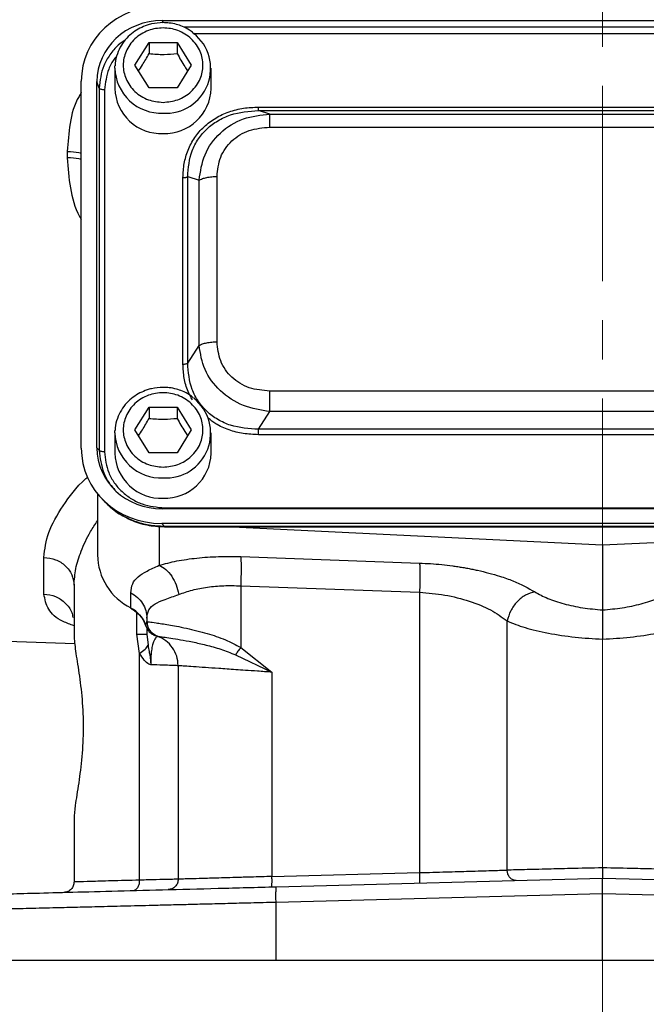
# Model space of a CAD drawing. Header units: inches. Extents: x 0.6 to 16.3, y 0.2 to 11.5.
# Tile 13 of 18: x 10.7 to 12.3, y 4.4 to 6.9. Entities that reach past the tile are written whole.
import ezdxf

# ---------------------------------------------------------------- set-up
doc = ezdxf.new("R2010")
doc.units = ezdxf.units.IN
doc.header["$MEASUREMENT"] = 0
doc.linetypes.add('CENTERX2', pattern=[0.8, 0.5, -0.1, 0.1, -0.1])
doc.styles.add('SLDTEXTSTYLE0', font='TXT', dxfattribs={"width": 0.75})
doc.dimstyles.new('SLDDIMSTYLE1', dxfattribs={"dimtxt": 0.137795, "dimasz": 0.14, "dimexe": 0, "dimexo": 0.0625, "dimgap": 0.034449, "dimtad": 0, "dimdec": 1, "dimlfac": 1.5, "dimrnd": 1e-09, "dimzin": 12, "dimdsep": 46, "dimtxsty": 'SLDTEXTSTYLE0', "dimblk1": 'CLOSED', "dimblk2": 'CLOSED', "dimsah": 1, "dimcen": 0.09, "dimadec": 0, "dimazin": 3, "dimtfac": 1, "dimtdec": 1, "dimtofl": 0, "dimtmove": 0, "dimatfit": 3, "dimldrblk": 'CLOSED', "dimfxl": 0, "dimfrac": 2, "dimtolj": 1, "dimtzin": 12, "dimarcsym": 0})

# ---------------------------------------------------------------- blocks, each defined once
blk = doc.blocks.new('_Closed')
at = {"color": 0, "linetype": 'ByBlock', "lineweight": -2}
for p, q in [((-1, 0.166667), (0, 0)), ((-1, 0.166667), (-1, -0.166667)), ((0, 0), (-1, -0.166667)), ((0, 0), (-1, 0))]:
    blk.add_line(p, q, dxfattribs=at)
blk = doc.blocks.new('_D_11')
at = {"color": 7, "linetype": 'Continuous', "lineweight": 0}
for p, q in [((10.6109, 4.4698), (10.6109, 4.0761)), ((13.8643, 4.4698), (13.8643, 4.0761)), ((12.7258, 4.314), (12.6839, 4.314)), ((12.6839, 4.314), (12.6839, 4.0952)), ((13.0313, 4.314), (13.0733, 4.314)), ((13.0733, 4.314), (13.0733, 4.0952)), ((10.6109, 4.1155), (12.563, 4.1155)), ((13.8643, 4.1155), (13.1941, 4.1155)), ((12.6839, 4.0952), (12.7258, 4.0952)), ((13.0733, 4.0952), (13.0313, 4.0952))]:
    blk.add_line(p, q, dxfattribs=at)
at = {"color": 7, "linetype": 'Continuous', "lineweight": 18, "xscale": 0.14, "yscale": 0.14, "rotation": 180.0000000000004}
blk.add_blockref('_Closed', (10.6109, 4.1155, 0.2998), dxfattribs=at)
at = {"color": 7, "linetype": 'Continuous', "lineweight": 18, "xscale": 0.14, "yscale": 0.14}
blk.add_blockref('_Closed', (13.8643, 4.1155, 0.2998), dxfattribs=at)
at = {"color": 7, "linetype": 'Continuous', "lineweight": 18, "char_height": 0.1378, "attachment_point": 1, "style": 'SLDTEXTSTYLE0'}
for s, insert in [('124', (12.7258, 4.2728)), ('4.9', (12.7513, 4.0667))]:
    blk.add_mtext(s, dxfattribs=dict(at, insert=insert))

msp = doc.modelspace()

# ---------------------------------------------------------------- linework, layer by layer
at = {"color": 7, "linetype": 'CENTERX2', "lineweight": 18}
for p, q in [((12.2376, 3.8469), (12.2376, 10.3996)), ((12.2376, 5.3308), (12.2376, 3.8469))]:
    msp.add_line(p, q, dxfattribs=at)
at = {"color": 7, "linetype": 'Continuous', "lineweight": 25}
for p, q in [((11.1103, 6.9141), (13.3642, 6.9141)), ((11.0403, 6.7999), (11.0763, 6.8581)), ((11.0763, 6.8581), (11.1483, 6.8581)), ((11.0763, 6.8581), (11.0763, 6.8295)), ((11.1483, 6.8581), (11.1843, 6.7999)), ((11.1483, 6.8581), (11.1483, 6.8295)), ((10.9889, 6.7923), (10.9891, 6.7983)), ((10.9889, 6.7923), (10.9889, 6.7402)), ((11.0763, 6.7417), (11.0403, 6.7999)), ((11.1843, 6.7999), (11.1483, 6.7417)), ((11.2356, 6.7402), (11.2356, 6.7923)), ((10.9029, 5.8194), (10.9029, 6.7589)), ((10.9429, 5.8205), (10.9429, 6.7578)), ((10.9486, 6.7408), (10.9429, 6.7578)), ((10.9486, 6.7408), (10.9486, 5.8143)), ((10.9624, 6.7367), (10.9624, 5.8101)), ((11.1483, 6.7417), (11.0763, 6.7417)), ((11.3566, 6.6927), (13.1179, 6.6927)), ((11.3856, 6.6747), (11.3566, 6.6838)), ((11.3566, 6.6838), (13.1179, 6.6838)), ((11.3856, 6.6747), (13.0889, 6.6747)), ((11.3856, 6.6412), (13.0889, 6.6412)), ((10.8671, 6.579), (10.8671, 6.5626)), ((11.1632, 6.0347), (11.1632, 6.5121)), ((11.1753, 6.0372), (11.1753, 6.5146)), ((11.1753, 6.5146), (11.2044, 6.5055)), ((11.2044, 6.0824), (11.2044, 6.5055)), ((11.2505, 6.0919), (11.2505, 6.5151)), ((11.1753, 6.0372), (11.2044, 6.0824)), ((13.0889, 5.9658), (11.3856, 5.9658)), ((11.0403, 5.8663), (11.0763, 5.9245)), ((11.0763, 5.9245), (11.1483, 5.9245)), ((11.0763, 5.9245), (11.0763, 5.8959)), ((11.1483, 5.9245), (11.1843, 5.8663)), ((11.1483, 5.9245), (11.1483, 5.8959)), ((11.3566, 5.868), (11.3856, 5.9131)), ((13.0889, 5.9131), (11.3856, 5.9131)), ((10.9889, 5.8587), (10.9891, 5.8647)), ((10.9889, 5.8587), (10.9889, 5.8066)), ((11.0763, 5.8081), (11.0403, 5.8663)), ((11.1843, 5.8663), (11.1483, 5.8081)), ((11.2356, 5.8066), (11.2356, 5.8587)), ((13.1179, 5.868), (11.3566, 5.868)), ((13.1179, 5.8541), (11.3566, 5.8541)), ((10.9486, 5.8143), (10.9429, 5.8205)), ((11.1483, 5.8081), (11.0763, 5.8081)), ((10.9443, 5.7031), (10.9443, 5.5464)), ((10.9518, 5.6943), (10.9594, 5.6859)), ((13.3642, 5.6642), (11.1103, 5.6642)), ((11.116, 5.6667), (13.3585, 5.6667)), ((11.1091, 5.6269), (11.116, 5.6193)), ((13.3654, 5.6269), (11.1091, 5.6269)), ((13.3585, 5.6193), (11.116, 5.6193)), ((11.116, 5.6192), (11.116, 5.6191)), ((11.116, 5.6184), (13.3585, 5.6184)), ((11.2904, 5.6184), (12.2376, 5.572)), ((12.2376, 5.572), (13.1848, 5.6184)), ((12.2376, 5.572), (12.2376, 5.4056)), ((10.8071, 5.4462), (10.8071, 5.5402)), ((11.311, 5.542), (11.7689, 5.5255)), ((10.8843, 5.469), (10.8843, 5.341)), ((11.0298, 5.4105), (11.0298, 5.4496)), ((11.311, 5.4674), (11.7689, 5.4509)), ((11.311, 5.4674), (11.311, 5.3097)), ((11.7689, 5.4509), (11.7689, 4.7332)), ((11.0709, 5.3844), (11.0709, 5.3759)), ((11.071, 5.3759), (11.0709, 5.3759)), ((11.9932, 4.7397), (11.9932, 5.3774)), ((9.8765, 5.3547), (10.8863, 5.3194)), ((11.0523, 5.2945), (11.0452, 5.3439)), ((11.0709, 5.3578), (11.0709, 5.3439)), ((11.0709, 5.3439), (11.0737, 5.315)), ((11.0909, 5.3404), (11.0928, 5.3398)), ((11.0928, 5.3398), (11.0936, 5.3395)), ((11.0958, 5.3388), (11.0976, 5.3382)), ((11.0976, 5.3382), (11.0976, 5.3382)), ((11.0523, 4.714), (11.0523, 5.2945)), ((11.311, 5.3097), (11.391, 5.2463)), ((11.2978, 5.2906), (11.391, 5.2463)), ((11.1509, 5.2628), (11.1509, 4.7164)), ((11.391, 5.2463), (11.391, 4.7233)), ((10.8843, 4.8707), (10.8843, 4.7094)), ((11.391, 4.7233), (11.7689, 4.7332)), ((11.4017, 4.697), (12.2376, 4.7189)), ((12.2376, 4.7189), (13.0735, 4.697)), ((12.2376, 4.6789), (11.4006, 4.657)), ((13.0745, 4.657), (12.2376, 4.6789)), ((12.2376, 4.5092), (12.2376, 4.6789)), ((11.4006, 4.657), (11.4006, 4.5092)), ((10.6109, 4.5092), (11.4006, 4.5092)), ((11.4006, 4.5092), (12.2376, 4.5092)), ((12.2376, 4.5092), (13.0745, 4.5092))]:
    msp.add_line(p, q, dxfattribs=at)
at = {"color": 8, "linetype": 'Continuous', "lineweight": 25}
for p, q in [((11.1103, 6.9141), (11.1121, 6.9086)), ((13.3092, 6.8971), (11.1654, 6.8971)), ((13.2818, 6.8801), (11.1895, 6.8801)), ((11.1022, 5.6199), (11.1022, 5.5199)), ((11.116, 5.6193), (11.116, 5.6192)), ((11.0452, 5.3439), (11.0452, 5.3982)), ((11.0675, 5.3668), (11.0705, 5.3748))]:
    msp.add_line(p, q, dxfattribs=at)
at = {"color": 7, "linetype": 'Continuous', "lineweight": 25, "flags": 128}
msp.add_lwpolyline([(11.0303, 5.4091), (11.03, 5.4094), (11.0298, 5.4105)], dxfattribs=at)
at = {"color": 7, "linetype": 'Continuous', "lineweight": 25}
for centre, radius, start, end in [((11.1196, 6.7914), 0.1145, 266.3205, 51.664), ((11.1072, 6.7432), 0.1183, 181.4731, 272.4617), ((11.1161, 6.7446), 0.1196, 268.1802, 357.885), ((11.1196, 5.8578), 0.1145, 266.3205, 51.664), ((11.1072, 5.8096), 0.1183, 181.4731, 272.4617), ((11.1161, 5.811), 0.1196, 268.1802, 357.885), ((11.0986, 5.5487), 0.1543, 180.8345, 243.552), ((10.9955, 5.3428), 0.0759, 18.4792, 63.0936)]:
    msp.add_arc(centre, radius, start, end, dxfattribs=at)
at = {"color": 8, "linetype": 'Continuous', "lineweight": 25}
for centre in [(11.1072, 6.7953), (11.1072, 5.8617)]:
    msp.add_arc(centre, 0.1183, 181.4731, 272.4617, dxfattribs=at)
at = {"color": 7, "linetype": 'Continuous', "lineweight": 25}
for centre, major_axis, start_param, end_param in [((11.1155, 6.7529), (0.2087, -0.0437), 1.792973, 3.333612), ((11.1155, 6.7529), (0.1694, -0.0355), 1.792973, 3.333612), ((11.1155, 5.8254), (0.2087, 0.0437), 2.949574, 4.490212), ((11.1155, 5.8254), (0.1694, 0.0355), 2.949574, 4.490212)]:
    msp.add_ellipse(centre, major_axis=major_axis, ratio=0.927683, start_param=start_param, end_param=end_param, dxfattribs=at)
for points, knots in [([(11.1123, 6.9088), (11.1023, 6.9082), (11.0883, 6.9073), (11.0686, 6.9016), (11.0525, 6.8948), (11.0348, 6.8838), (11.0186, 6.8692), (11.0046, 6.8508), (10.9946, 6.8292), (10.9894, 6.8111), (10.9896, 6.8006), (10.9897, 6.7984)], [0, 0, 0, 0, 0.160396, 0.224659, 0.331442, 0.44283, 0.56304, 0.689847, 0.822899, 0.962443, 1, 1, 1, 1]), ([(11.1897, 6.8822), (11.1866, 6.8847), (11.1782, 6.8917), (11.1633, 6.8988), (11.1458, 6.9048), (11.1291, 6.9082), (11.1176, 6.9086), (11.1123, 6.9088)], [0, 0, 0, 0, 0.143173, 0.395829, 0.588956, 0.809502, 1, 1, 1, 1]), ([(11.1123, 6.7047), (11.0994, 6.706), (11.0797, 6.7079), (11.0559, 6.7198), (11.0396, 6.7321), (11.0264, 6.7473), (11.014, 6.7695), (11.0078, 6.7999), (11.014, 6.8303), (11.0264, 6.8525), (11.0396, 6.8677), (11.0559, 6.8801), (11.0797, 6.8916), (11.1123, 6.8974), (11.1448, 6.8916), (11.1686, 6.8801), (11.1849, 6.8677), (11.1981, 6.8525), (11.2105, 6.8303), (11.2167, 6.7999), (11.2105, 6.7695), (11.1981, 6.7473), (11.1849, 6.7321), (11.1686, 6.7198), (11.1448, 6.7079), (11.1251, 6.706), (11.1123, 6.7047)], [0, 0, 0, 0, 0.059864, 0.09209, 0.125, 0.15791, 0.190136, 0.25, 0.309864, 0.34209, 0.375, 0.40791, 0.440136, 0.5, 0.559864, 0.59209, 0.625, 0.65791, 0.690136, 0.75, 0.809864, 0.84209, 0.875, 0.90791, 0.940136, 1, 1, 1, 1]), ([(11.0494, 6.7851), (11.0528, 6.7901), (11.0618, 6.8033), (11.0707, 6.8194), (11.0763, 6.8295)], [0, 0, 0, 0, 0.376375, 1, 1, 1, 1]), ([(11.0763, 6.8295), (11.0891, 6.8284), (11.1132, 6.8265), (11.1371, 6.8285), (11.1483, 6.8295)], [0, 0, 0, 0, 0.534747, 1, 1, 1, 1]), ([(11.1483, 6.8295), (11.1547, 6.8179), (11.1636, 6.8018), (11.1726, 6.7887), (11.1751, 6.785)], [0, 0, 0, 0, 0.718831, 1, 1, 1, 1]), ([(11.1632, 6.5121), (11.1638, 6.5243), (11.165, 6.5482), (11.1753, 6.583), (11.1921, 6.6151), (11.2162, 6.6432), (11.2463, 6.6656), (11.2808, 6.6815), (11.3182, 6.691), (11.3438, 6.6921), (11.3566, 6.6927)], [0, 0, 0, 0, 0.1277402, 0.2505846, 0.3755384, 0.5000066, 0.6244748, 0.7494286, 0.8748488, 1, 1, 1, 1]), ([(11.1753, 6.5146), (11.1771, 6.5371), (11.1799, 6.5711), (11.2016, 6.6115), (11.2239, 6.6378), (11.2521, 6.6587), (11.2956, 6.6791), (11.3322, 6.6819), (11.3566, 6.6838)], [0, 0, 0, 0, 0.251011, 0.37739, 0.5, 0.622613, 0.748989, 1, 1, 1, 1]), ([(11.2044, 6.5055), (11.2078, 6.5278), (11.2147, 6.5728), (11.2559, 6.6294), (11.3159, 6.6672), (11.3625, 6.6723), (11.3856, 6.6747)], [0, 0, 0, 0, 0.247517, 0.5, 0.752483, 1, 1, 1, 1]), ([(11.2505, 6.5151), (11.2522, 6.5318), (11.2546, 6.557), (11.2709, 6.5871), (11.2876, 6.6066), (11.3085, 6.6222), (11.3407, 6.6374), (11.3677, 6.6397), (11.3856, 6.6412)], [0, 0, 0, 0, 0.250062, 0.37621, 0.5, 0.623853, 0.749938, 1, 1, 1, 1]), ([(11.3856, 5.9131), (11.3625, 5.917), (11.3159, 5.9249), (11.2559, 5.964), (11.2147, 6.0193), (11.2078, 6.0615), (11.2044, 6.0824)], [0, 0, 0, 0, 0.247517, 0.5, 0.752483, 1, 1, 1, 1]), ([(11.3856, 5.9658), (11.3677, 5.9673), (11.3407, 5.9696), (11.3085, 5.9848), (11.2876, 6.0004), (11.2709, 6.0199), (11.2546, 6.05), (11.2522, 6.0752), (11.2505, 6.0919)], [0, 0, 0, 0, 0.250062, 0.37621, 0.5, 0.623853, 0.749938, 1, 1, 1, 1]), ([(11.3566, 5.868), (11.3322, 5.8695), (11.2956, 5.8718), (11.2521, 5.8919), (11.2239, 5.9126), (11.2016, 5.939), (11.1799, 5.9798), (11.1771, 6.0143), (11.1753, 6.0372)], [0, 0, 0, 0, 0.251011, 0.37739, 0.5, 0.622613, 0.748989, 1, 1, 1, 1]), ([(11.1123, 5.9752), (11.1023, 5.9746), (11.0883, 5.9737), (11.0686, 5.968), (11.0525, 5.9613), (11.0348, 5.9502), (11.0186, 5.9356), (11.0046, 5.9172), (10.9946, 5.8956), (10.9894, 5.8775), (10.9896, 5.867), (10.9897, 5.8648)], [0, 0, 0, 0, 0.160396, 0.224659, 0.331442, 0.44283, 0.56304, 0.689847, 0.822899, 0.962443, 1, 1, 1, 1]), ([(11.1897, 5.9487), (11.1866, 5.9512), (11.1782, 5.9581), (11.1633, 5.9652), (11.1458, 5.9713), (11.1291, 5.9746), (11.1176, 5.9751), (11.1123, 5.9752)], [0, 0, 0, 0, 0.1431733, 0.3958289, 0.5889564, 0.809502, 1, 1, 1, 1]), ([(11.1123, 5.7711), (11.0994, 5.7724), (11.0797, 5.7743), (11.0559, 5.7862), (11.0396, 5.7985), (11.0264, 5.8138), (11.014, 5.8359), (11.0078, 5.8663), (11.014, 5.8967), (11.0264, 5.9189), (11.0396, 5.9341), (11.0559, 5.9465), (11.0797, 5.958), (11.1123, 5.9639), (11.1448, 5.958), (11.1686, 5.9465), (11.1849, 5.9341), (11.1981, 5.9189), (11.2105, 5.8967), (11.2167, 5.8663), (11.2105, 5.8359), (11.1981, 5.8138), (11.1849, 5.7985), (11.1686, 5.7862), (11.1448, 5.7743), (11.1251, 5.7724), (11.1123, 5.7711)], [0, 0, 0, 0, 0.059864, 0.09209, 0.125, 0.15791, 0.190136, 0.25, 0.309864, 0.34209, 0.375, 0.40791, 0.440136, 0.5, 0.559864, 0.59209, 0.625, 0.65791, 0.690136, 0.75, 0.809864, 0.84209, 0.875, 0.90791, 0.940136, 1, 1, 1, 1]), ([(11.0494, 5.8515), (11.0528, 5.8565), (11.0618, 5.8697), (11.0707, 5.8858), (11.0763, 5.8959)], [0, 0, 0, 0, 0.376375, 1, 1, 1, 1]), ([(11.0763, 5.8959), (11.0891, 5.8948), (11.1132, 5.8929), (11.1371, 5.8949), (11.1483, 5.8959)], [0, 0, 0, 0, 0.534747, 1, 1, 1, 1]), ([(11.1483, 5.8959), (11.1547, 5.8843), (11.1636, 5.8682), (11.1726, 5.8551), (11.1751, 5.8515)], [0, 0, 0, 0, 0.718831, 1, 1, 1, 1]), ([(10.9624, 5.8101), (10.9644, 5.7919), (10.9675, 5.7641), (10.9866, 5.7306), (11.0063, 5.7077), (11.0308, 5.6893), (11.0667, 5.6715), (11.0965, 5.6686), (11.116, 5.6667)], [0, 0, 0, 0, 0.240853, 0.369278, 0.5, 0.630722, 0.759147, 1, 1, 1, 1]), ([(10.9593, 5.686), (10.9696, 5.676), (10.9901, 5.6561), (11.0286, 5.6352), (11.0709, 5.621), (11.1008, 5.6193), (11.116, 5.6185)], [0, 0, 0, 0, 0.246237, 0.492955, 0.742832, 1, 1, 1, 1]), ([(11.116, 5.6193), (11.1027, 5.6199), (11.0768, 5.621), (11.045, 5.6299), (11.0206, 5.64), (10.9967, 5.6533), (10.9766, 5.667), (10.9658, 5.6799), (10.9635, 5.6827)], [0, 0, 0, 0, 0.230416, 0.450962, 0.573691, 0.695479, 0.936076, 1, 1, 1, 1]), ([(11.0298, 5.4496), (11.0307, 5.4576), (11.0323, 5.4733), (11.0467, 5.4906), (11.0689, 5.5046), (11.0913, 5.5149), (11.1022, 5.5199)], [0, 0, 0, 0, 0.2652025, 0.5230816, 0.7683608, 1, 1, 1, 1]), ([(11.1022, 5.5199), (11.1169, 5.5238), (11.1463, 5.5316), (11.1981, 5.5389), (11.2534, 5.543), (11.2918, 5.5423), (11.311, 5.542)], [0, 0, 0, 0, 0.251288, 0.503113, 0.752364, 1, 1, 1, 1]), ([(11.1022, 5.5199), (11.108, 5.5167), (11.1197, 5.5103), (11.1349, 5.4923), (11.1467, 5.4701), (11.1505, 5.4536), (11.1523, 5.4453)], [0, 0, 0, 0, 0.249995, 0.5000018, 0.7499944, 1, 1, 1, 1]), ([(11.7689, 5.5255), (11.7783, 5.5251), (11.7973, 5.5242), (11.8257, 5.5218), (11.8489, 5.519), (11.8668, 5.5164), (11.8797, 5.5144), (11.8925, 5.5121), (11.905, 5.5097), (11.9233, 5.5058), (11.9468, 5.5001), (11.9713, 5.493), (11.9915, 5.4862), (12.0249, 5.4737), (12.0466, 5.4616), (12.064, 5.4519)], [0, 0, 0, 0, 0.080186, 0.160744, 0.241516, 0.279719, 0.317863, 0.356017, 0.394246, 0.432618, 0.525785, 0.61983, 0.682635, 0.745697, 1, 1, 1, 1]), ([(11.0709, 5.3844), (11.0719, 5.3921), (11.0737, 5.4074), (11.0902, 5.4217), (11.1159, 5.4321), (11.1402, 5.4409), (11.1523, 5.4453)], [0, 0, 0, 0, 0.254697, 0.50467, 0.752029, 1, 1, 1, 1]), ([(11.1523, 5.4453), (11.1637, 5.4493), (11.1859, 5.457), (11.2253, 5.4644), (11.2672, 5.4684), (11.2964, 5.4677), (11.311, 5.4674)], [0, 0, 0, 0, 0.257689, 0.505168, 0.753456, 1, 1, 1, 1]), ([(11.7689, 5.4509), (11.7906, 5.4491), (11.8352, 5.4452), (11.8978, 5.4289), (11.9535, 5.4062), (11.9798, 5.3871), (11.9932, 5.3774)], [0, 0, 0, 0, 0.237644, 0.48658, 0.739641, 1, 1, 1, 1]), ([(12.064, 5.4519), (12.0559, 5.4497), (12.0398, 5.4451), (12.018, 5.4274), (12.0008, 5.4041), (11.9957, 5.3863), (11.9932, 5.3774)], [0, 0, 0, 0, 0.249994, 0.499977, 0.749985, 1, 1, 1, 1]), ([(12.064, 5.4519), (12.0745, 5.4461), (12.0952, 5.4346), (12.1378, 5.4208), (12.1858, 5.4103), (12.2204, 5.4072), (12.2376, 5.4056)], [0, 0, 0, 0, 0.2559, 0.507701, 0.75543, 1, 1, 1, 1]), ([(12.2376, 5.4056), (12.2545, 5.4071), (12.2891, 5.4103), (12.3374, 5.4208), (12.3802, 5.4347), (12.4009, 5.4462), (12.4111, 5.4519)], [0, 0, 0, 0, 0.240965, 0.492289, 0.747829, 1, 1, 1, 1]), ([(11.0304, 5.4091), (11.0334, 5.4073), (11.0429, 5.4019), (11.0558, 5.3894), (11.0651, 5.3754), (11.067, 5.3666), (11.0675, 5.3644)], [0, 0, 0, 0, 0.16974, 0.526482, 0.885444, 1, 1, 1, 1]), ([(12.2376, 5.4056), (12.2376, 5.4033), (12.2376, 5.3966), (12.2376, 5.3786), (12.2376, 5.3544), (12.2376, 5.3383), (12.2376, 5.3308)], [0, 0, 0, 0, 0.172962, 0.499333, 0.767222, 1, 1, 1, 1]), ([(11.071, 5.3759), (11.0724, 5.3757), (11.0752, 5.3753), (11.0907, 5.3732), (11.1085, 5.3705), (11.1262, 5.3676), (11.1471, 5.3639), (11.1712, 5.359), (11.198, 5.3528), (11.2312, 5.3437), (11.27, 5.3313), (11.2981, 5.3165), (11.311, 5.3097)], [0, 0, 0, 0, 0.1384614, 0.2684568, 0.3505384, 0.4289336, 0.5036872, 0.5926669, 0.6763058, 0.754763, 0.8870666, 1, 1, 1, 1]), ([(11.071, 5.3759), (11.0714, 5.3713), (11.0724, 5.3621), (11.0791, 5.3509), (11.0877, 5.3426), (11.0943, 5.3397), (11.0976, 5.3382)], [0, 0, 0, 0, 0.27977, 0.559537, 0.779763, 1, 1, 1, 1]), ([(11.9932, 5.3774), (12.0077, 5.3715), (12.0369, 5.3597), (12.0974, 5.3456), (12.1655, 5.3352), (12.2139, 5.3322), (12.2376, 5.3308)], [0, 0, 0, 0, 0.249403, 0.504238, 0.757139, 1, 1, 1, 1]), ([(12.2376, 5.3308), (12.2613, 5.3322), (12.3097, 5.3352), (12.3778, 5.3456), (12.4383, 5.3597), (12.4675, 5.3715), (12.482, 5.3774)], [0, 0, 0, 0, 0.242859, 0.495762, 0.750597, 1, 1, 1, 1]), ([(11.0675, 5.3668), (11.0683, 5.364), (11.07, 5.3584), (11.0751, 5.3508), (11.0821, 5.3443), (11.0881, 5.3417), (11.0909, 5.3404)], [0, 0, 0, 0, 0.251911, 0.503146, 0.766859, 1, 1, 1, 1]), ([(10.8843, 5.341), (10.8852, 5.3285), (10.887, 5.3036), (10.897, 5.2456), (10.9056, 5.1777), (10.909, 5.1031), (10.9051, 5.0288), (10.8961, 4.9602), (10.8865, 4.9049), (10.885, 4.8814), (10.8843, 4.8707)], [0, 0, 0, 0, 0.127195, 0.253542, 0.37927, 0.504564, 0.629864, 0.755633, 0.889481, 1, 1, 1, 1]), ([(11.0976, 5.3382), (11.0971, 5.338), (11.0961, 5.3374), (11.0905, 5.3316), (11.086, 5.32), (11.083, 5.307), (11.0813, 5.2914), (11.0806, 5.2768), (11.0805, 5.2693), (11.0805, 5.2655)], [0, 0, 0, 0, 0.283842, 0.551774, 0.675697, 0.791595, 0.898594, 0.949597, 1, 1, 1, 1]), ([(11.0976, 5.3382), (11.0985, 5.3381), (11.1003, 5.3378), (11.1123, 5.3362), (11.1309, 5.3336), (11.156, 5.3296), (11.1866, 5.324), (11.2217, 5.3161), (11.2595, 5.3061), (11.2851, 5.2957), (11.2978, 5.2906)], [0, 0, 0, 0, 0.124695, 0.249365, 0.374684, 0.500334, 0.62631, 0.752423, 0.877585, 1, 1, 1, 1]), ([(11.0523, 5.2945), (11.0575, 5.2982), (11.0678, 5.3055), (11.0717, 5.3118), (11.0737, 5.315)], [0, 0, 0, 0, 0.5, 1, 1, 1, 1]), ([(11.0805, 5.2655), (11.079, 5.2659), (11.0732, 5.2676), (11.0628, 5.2769), (11.056, 5.2883), (11.0523, 5.2945)], [0, 0, 0, 0, 0.139883, 0.52827, 1, 1, 1, 1]), ([(11.0737, 5.315), (11.0746, 5.3098), (11.0762, 5.3013), (11.0787, 5.2877), (11.0801, 5.2776), (11.0805, 5.2705), (11.0805, 5.2683), (11.0805, 5.2673), (11.0805, 5.2664), (11.0805, 5.2657), (11.0805, 5.2655), (11.0805, 5.2655), (11.0805, 5.2655), (11.0805, 5.2655), (11.0805, 5.2655), (11.0805, 5.2655), (11.0805, 5.2655), (11.0805, 5.2655), (11.0805, 5.2655), (11.0805, 5.2655), (11.0805, 5.2655)], [0, 0, 0, 0, 0.325372, 0.532599, 0.828012, 0.926973, 0.949637, 0.957926, 0.9862, 0.998287, 0.999166, 0.999355, 0.999377, 0.999384, 0.99939, 0.999396, 0.999402, 0.999422, 0.999613, 1, 1, 1, 1]), ([(11.311, 5.3097), (11.3086, 5.3063), (11.3037, 5.2994), (11.2998, 5.2936), (11.2978, 5.2906)], [0, 0, 0, 0, 0.4999985, 1, 1, 1, 1]), ([(11.1509, 5.2628), (11.1501, 5.2628), (11.1484, 5.2629), (11.1347, 5.2634), (11.113, 5.2643), (11.0914, 5.2651), (11.0805, 5.2655)], [0, 0, 0, 0, 0.24176, 0.489008, 0.741752, 1, 1, 1, 1]), ([(11.391, 5.2463), (11.3785, 5.2471), (11.3554, 5.2487), (11.3244, 5.2508), (11.2907, 5.2532), (11.2552, 5.2556), (11.2185, 5.2582), (11.1888, 5.2602), (11.1669, 5.2617), (11.1534, 5.2626), (11.1517, 5.2628), (11.1509, 5.2628)], [0, 0, 0, 0, 0.097636, 0.181118, 0.250435, 0.380776, 0.500495, 0.630121, 0.75657, 0.879857, 1, 1, 1, 1]), ([(11.7689, 4.7332), (11.7918, 4.7339), (11.8359, 4.7352), (11.899, 4.737), (11.9536, 4.7386), (11.9803, 4.7393), (11.9932, 4.7397)], [0, 0, 0, 0, 0.260509, 0.502439, 0.76073, 1, 1, 1, 1]), ([(12.2376, 4.7455), (12.2095, 4.7449), (12.1613, 4.7437), (12.0934, 4.7421), (12.0366, 4.7407), (12.0072, 4.74), (11.9932, 4.7397)], [0, 0, 0, 0, 0.290776, 0.49998, 0.761252, 1, 1, 1, 1]), ([(12.0161, 4.7131), (12.0128, 4.7135), (12.0062, 4.7143), (11.9986, 4.7215), (11.9941, 4.7304), (11.9935, 4.7366), (11.9932, 4.7397)], [0, 0, 0, 0, 0.279601, 0.55921, 0.779581, 1, 1, 1, 1]), ([(12.482, 4.7397), (12.468, 4.74), (12.4386, 4.7407), (12.3817, 4.7421), (12.3139, 4.7437), (12.2656, 4.7449), (12.2376, 4.7455)], [0, 0, 0, 0, 0.238746, 0.50002, 0.709221, 1, 1, 1, 1]), ([(12.2376, 4.7455), (12.2376, 4.7433), (12.2376, 4.7389), (12.2376, 4.733), (12.2376, 4.7281), (12.2376, 4.7233), (12.2376, 4.7196), (12.2376, 4.7191), (12.2376, 4.7189)], [0, 0, 0, 0, 0.160812, 0.311465, 0.451973, 0.582255, 0.811305, 1, 1, 1, 1]), ([(11.0523, 4.714), (11.0268, 4.7133), (10.977, 4.712), (10.9248, 4.7105), (10.8906, 4.7096), (10.8864, 4.7094), (10.8843, 4.7094)], [0, 0, 0, 0, 0.256485, 0.500028, 0.751903, 1, 1, 1, 1]), ([(11.0353, 4.6874), (11.0379, 4.6879), (11.043, 4.689), (11.0486, 4.6962), (11.0519, 4.7049), (11.0522, 4.711), (11.0523, 4.714)], [0, 0, 0, 0, 0.279634, 0.559249, 0.779637, 1, 1, 1, 1]), ([(11.1509, 4.7164), (11.1497, 4.7163), (11.1472, 4.7163), (11.1271, 4.7158), (11.0965, 4.7151), (11.0673, 4.7144), (11.0523, 4.714)], [0, 0, 0, 0, 0.24812, 0.49998, 0.743524, 1, 1, 1, 1]), ([(11.391, 4.7233), (11.373, 4.7228), (11.3411, 4.7219), (11.3002, 4.7207), (11.2686, 4.7198), (11.2426, 4.719), (11.2155, 4.7182), (11.1894, 4.7175), (11.1675, 4.7169), (11.1535, 4.7164), (11.1518, 4.7164), (11.1509, 4.7164)], [0, 0, 0, 0, 0.140976, 0.249982, 0.338293, 0.421686, 0.50016, 0.627681, 0.750092, 0.875825, 1, 1, 1, 1]), ([(12.2376, 4.6789), (12.2376, 4.6841), (12.2376, 4.6946), (12.2376, 4.7077), (12.2376, 4.715), (12.2376, 4.7183), (12.2376, 4.7187), (12.2376, 4.7189)], [0, 0, 0, 0, 0.250714, 0.499136, 0.734643, 0.863714, 1, 1, 1, 1]), ([(10.6499, 4.6773), (10.6526, 4.6773), (10.6582, 4.6775), (10.7023, 4.6786), (10.771, 4.6804), (10.8643, 4.6829), (10.9783, 4.6859), (11.1091, 4.6893), (11.2518, 4.693), (11.3517, 4.6957), (11.4017, 4.697)], [0, 0, 0, 0, 0.12498, 0.249964, 0.374949, 0.499947, 0.624948, 0.749961, 0.874973, 1, 1, 1, 1]), ([(11.4006, 4.657), (11.3794, 4.6564), (11.3383, 4.6554), (11.2795, 4.654), (11.226, 4.6526), (11.1777, 4.6514), (11.1346, 4.6503), (11.0821, 4.649), (11.021, 4.6475), (10.9533, 4.6458), (10.893, 4.6443), (10.8303, 4.6428), (10.768, 4.6412), (10.7102, 4.6398), (10.6654, 4.6387), (10.6339, 4.6379), (10.6145, 4.6374), (10.6121, 4.6373), (10.6109, 4.6373)], [0, 0, 0, 0, 0.0506363, 0.0976925, 0.1411684, 0.1810636, 0.2173778, 0.2501108, 0.3168163, 0.3807244, 0.4418347, 0.5001473, 0.5870069, 0.6724455, 0.7564635, 0.8390615, 0.9202401, 1, 1, 1, 1])]:
    msp.add_open_spline(points, degree=3, knots=knots, dxfattribs=at)
at = {"color": 8, "linetype": 'Continuous', "lineweight": 25}
for points, knots in [([(11.0173, 6.8662), (11.0105, 6.8614), (10.9946, 6.8502), (10.9753, 6.8271), (10.9543, 6.7909), (10.9508, 6.7605), (10.9486, 6.7408)], [0, 0, 0, 0, 0.162978, 0.378338, 0.597058, 1, 1, 1, 1]), ([(10.9939, 6.8231), (10.9916, 6.8206), (10.9827, 6.8108), (10.9679, 6.7824), (10.9646, 6.7547), (10.9624, 6.7367)], [0, 0, 0, 0, 0.1053883, 0.4165099, 1, 1, 1, 1]), ([(10.9029, 6.7296), (10.9009, 6.7265), (10.8854, 6.7024), (10.872, 6.6504), (10.8687, 6.6028), (10.8671, 6.579)], [0, 0, 0, 0, 0.069898, 0.53516, 1, 1, 1, 1]), ([(10.8671, 6.579), (10.8776, 6.5786), (10.8907, 6.5782), (10.9009, 6.5754), (10.9029, 6.5748)], [0, 0, 0, 0, 0.803038, 1, 1, 1, 1]), ([(10.8671, 6.5626), (10.8689, 6.537), (10.8726, 6.4856), (10.8867, 6.4322), (10.9014, 6.4075), (10.9029, 6.4049)], [0, 0, 0, 0, 0.47095, 0.943631, 1, 1, 1, 1]), ([(10.9029, 6.5584), (10.9009, 6.559), (10.8907, 6.5619), (10.8776, 6.5623), (10.8671, 6.5626)], [0, 0, 0, 0, 0.196962, 1, 1, 1, 1]), ([(11.1876, 5.9432), (11.1835, 5.9502), (11.1734, 5.9677), (11.1651, 5.9989), (11.1638, 6.0228), (11.1632, 6.0347)], [0, 0, 0, 0, 0.247855, 0.624331, 1, 1, 1, 1]), ([(11.3566, 5.8541), (11.3435, 5.8547), (11.3178, 5.8558), (11.2807, 5.8656), (11.25, 5.8788), (11.2341, 5.8915), (11.228, 5.8965)], [0, 0, 0, 0, 0.280879, 0.550993, 0.825745, 1, 1, 1, 1]), ([(10.9486, 5.8143), (10.9509, 5.7945), (10.9546, 5.764), (10.9727, 5.7306), (10.9846, 5.7177), (10.9891, 5.7129)], [0, 0, 0, 0, 0.536037, 0.827011, 1, 1, 1, 1]), ([(10.8071, 5.5402), (10.8095, 5.5611), (10.8144, 5.6029), (10.8546, 5.6717), (10.8899, 5.7206), (10.9178, 5.7441), (10.9192, 5.7454)], [0, 0, 0, 0, 0.326052, 0.652888, 0.981506, 1, 1, 1, 1]), ([(10.8843, 5.469), (10.8852, 5.4829), (10.887, 5.5109), (10.9019, 5.5571), (10.9211, 5.5983), (10.9382, 5.6244), (10.9443, 5.6337)], [0, 0, 0, 0, 0.272459, 0.544174, 0.839216, 1, 1, 1, 1]), ([(10.8843, 5.3652), (10.8745, 5.3686), (10.8434, 5.3798), (10.8149, 5.4062), (10.8097, 5.4329), (10.8071, 5.4462)], [0, 0, 0, 0, 0.185789, 0.593627, 1, 1, 1, 1]), ([(10.8071, 5.4462), (10.8173, 5.4448), (10.8377, 5.442), (10.8628, 5.4244), (10.8784, 5.4046), (10.8805, 5.3906), (10.8812, 5.3861)], [0, 0, 0, 0, 0.288102, 0.576203, 0.864305, 1, 1, 1, 1])]:
    msp.add_open_spline(points, degree=3, knots=knots, dxfattribs=at)
at = {"color": 7, "linetype": 'Continuous', "lineweight": 25}
for points in [[(10.9624, 6.7367), (10.9607, 6.7367), (10.9575, 6.7369), (10.9532, 6.7378), (10.9499, 6.7391), (10.949, 6.7403), (10.9486, 6.7408)], [(11.3566, 6.6838), (11.3566, 6.6841), (11.3566, 6.6847), (11.3566, 6.6867), (11.3566, 6.6893), (11.3566, 6.6915), (11.3566, 6.6927)], [(11.3856, 6.6412), (11.3856, 6.6454), (11.3856, 6.6538), (11.3856, 6.6639), (11.3856, 6.6715), (11.3856, 6.6737), (11.3856, 6.6747)], [(11.1632, 6.5121), (11.1644, 6.5121), (11.1668, 6.5122), (11.1702, 6.5127), (11.1732, 6.5135), (11.1746, 6.5142), (11.1753, 6.5146)], [(11.2044, 6.5055), (11.207, 6.5069), (11.2123, 6.5096), (11.2236, 6.5127), (11.2366, 6.5147), (11.2459, 6.5149), (11.2505, 6.5151)], [(11.2044, 6.0824), (11.207, 6.0838), (11.2123, 6.0865), (11.2236, 6.0895), (11.2366, 6.0916), (11.2459, 6.0918), (11.2505, 6.0919)], [(11.1632, 6.0347), (11.1644, 6.0347), (11.1668, 6.0348), (11.1702, 6.0353), (11.1732, 6.0361), (11.1746, 6.0369), (11.1753, 6.0372)], [(11.3856, 5.9131), (11.3856, 5.917), (11.3856, 5.9247), (11.3856, 5.9383), (11.3856, 5.9524), (11.3856, 5.9613), (11.3856, 5.9658)], [(11.3566, 5.8541), (11.3566, 5.8553), (11.3566, 5.8577), (11.3566, 5.8614), (11.3566, 5.8649), (11.3566, 5.867), (11.3566, 5.868)], [(10.9624, 5.8101), (10.9607, 5.8102), (10.9575, 5.8103), (10.9532, 5.8112), (10.9499, 5.8126), (10.949, 5.8137), (10.9486, 5.8143)], [(10.8071, 5.5402), (10.8173, 5.5389), (10.8377, 5.5362), (10.8631, 5.5196), (10.8808, 5.4964), (10.8831, 5.4781), (10.8843, 5.469)], [(11.311, 5.542), (11.3113, 5.5385), (11.3118, 5.5314), (11.312, 5.5133), (11.3118, 5.4915), (11.3113, 5.4754), (11.311, 5.4674)], [(11.7689, 5.5255), (11.7691, 5.522), (11.7696, 5.5149), (11.7698, 5.4968), (11.7696, 5.475), (11.7691, 5.459), (11.7689, 5.4509)], [(11.0298, 5.4496), (11.0358, 5.446), (11.0476, 5.4386), (11.0606, 5.4226), (11.0693, 5.4042), (11.0704, 5.391), (11.0709, 5.3844)], [(11.0976, 5.3382), (11.0938, 5.34), (11.0863, 5.3434), (11.0778, 5.3525), (11.072, 5.3636), (11.0713, 5.3718), (11.0709, 5.3759)], [(11.0452, 5.3439), (11.049, 5.3439), (11.0567, 5.3439), (11.0647, 5.3439), (11.0699, 5.3439), (11.0706, 5.3439), (11.0709, 5.3439)], [(11.1509, 5.2628), (11.1502, 5.271), (11.1487, 5.2874), (11.1372, 5.3096), (11.1201, 5.3279), (11.1051, 5.3348), (11.0976, 5.3382)], [(11.1509, 4.7164), (11.1505, 4.7129), (11.1498, 4.7061), (11.1438, 4.6973), (11.1352, 4.6911), (11.1284, 4.6902), (11.125, 4.6897)], [(11.3903, 4.6967), (11.3905, 4.6971), (11.3908, 4.6979), (11.3911, 4.704), (11.3912, 4.7129), (11.3911, 4.7198), (11.391, 4.7233)], [(11.7689, 4.7332), (11.7689, 4.7297), (11.7691, 4.7227), (11.769, 4.7139), (11.7687, 4.7078), (11.7683, 4.707), (11.7682, 4.7066)], [(10.8843, 4.7094), (10.8839, 4.706), (10.8831, 4.6991), (10.8771, 4.6904), (10.8686, 4.6842), (10.8617, 4.6832), (10.8583, 4.6827)], [(11.4017, 4.697), (11.4014, 4.6964), (11.4009, 4.6951), (11.4005, 4.6859), (11.4003, 4.6727), (11.4005, 4.6622), (11.4006, 4.657)]]:
    msp.add_open_spline(points, degree=3, dxfattribs=at)

# ---------------------------------------------------------------- dimensions: what is measured, and where the dimension line sits
at = {"color": 7, "linetype": 'Continuous', "lineweight": 18}
dim = msp.add_linear_dim(base=(13.8643, 4.1155), p1=(10.6109, 4.5092), p2=(13.8643, 4.5092), dimstyle='SLDDIMSTYLE1', dxfattribs=at)
dim.commit()
dim.dimension.update_dxf_attribs({"geometry": '_D_11', "text_midpoint": (12.8786, 4.1155), "dimtype": 160})

doc.saveas('drawing.dxf')
